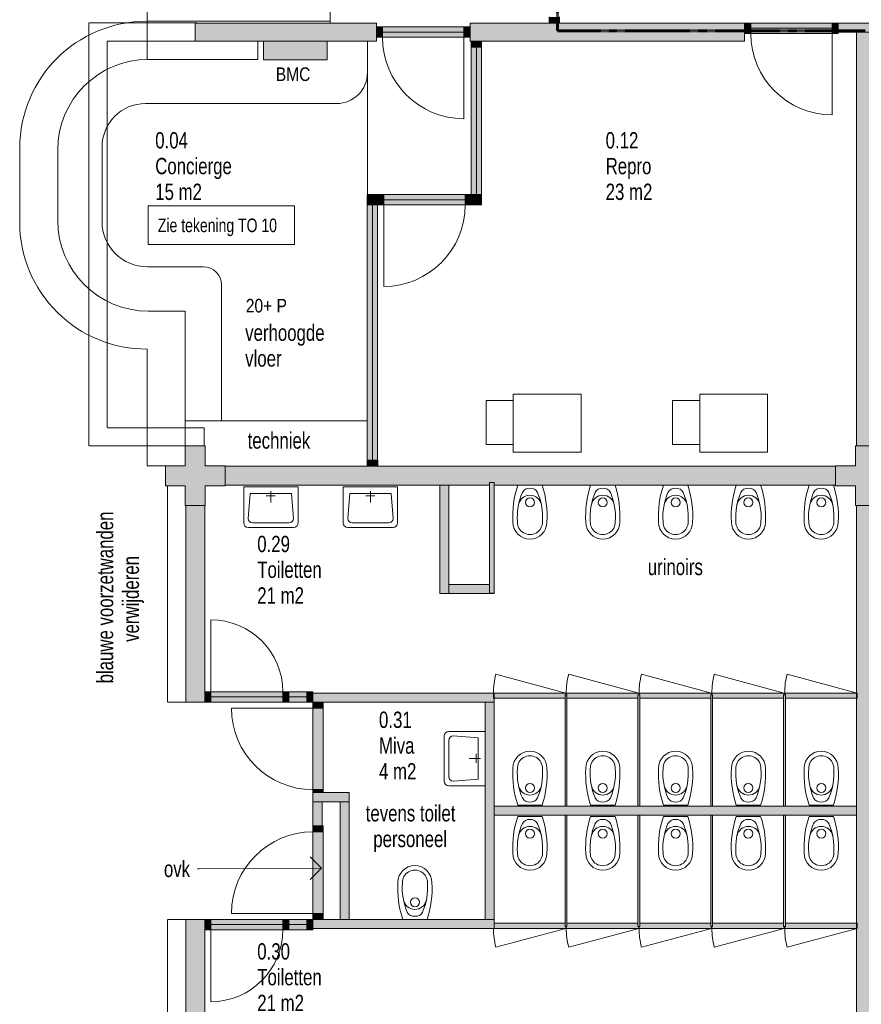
# Model space of a CAD drawing. Header units: millimetres. Extents: x 73705 to 433105, y 109410 to 279410.
# Tile 29 of 90: x 136343 to 145635, y 236127 to 247002. Entities that reach past the tile are written whole.
import ezdxf

# ---------------------------------------------------------------- set-up
doc = ezdxf.new("R2010")
doc.units = ezdxf.units.MM
doc.linetypes.add('brand  WBDBO 30 min', pattern=[11, 4, -1, 2, -1, 2, -1])
doc.linetypes.add('Stippel', pattern=[1.53, 1, -0.53])
for name, color, linetype, lineweight in [('A-DETL', 90, 'Continuous', 9), ('A-DETL-DEMO', 6, 'Stippel', 9), ('A-DETL-GENF', 92, 'Continuous', 9), ('A-DETL-THIN', 151, 'Continuous', 9), ('G-ANNO-TEXT', 231, 'Continuous', 9)]:
    doc.layers.add(name, color=color, linetype=linetype, lineweight=lineweight)
doc.styles.add('Arial Narrow', font='ARIALN.TTF', dxfattribs={"width": 0.9, "height": 180})
doc.styles.add('Arial Narrow_1', font='ARIALN.TTF', dxfattribs={"height": 150})
doc.styles.add('Arial Narrow_B', font='ARIALN.TTF', dxfattribs={"width": 0.9, "height": 180})
doc.styles.add('Arial Narrow_B_1', font='ARIALN.TTF', dxfattribs={"height": 150})
doc.styles.add('Arial Narrow_B_2', font='ARIALN.TTF', dxfattribs={"width": 0.9, "height": 150})
doc.styles.add('Arial Narrow_I', font='ARIALN.TTF', dxfattribs={"width": 0.9, "height": 180})

msp = doc.modelspace()

# ---------------------------------------------------------------- hatches: boundary and pattern name
at = {"layer": 'A-DETL-GENF'}
for points in [[(139736.1, 246765), (140281.1, 246765), (140281.1, 246965), (138281.1, 246965), (138281.1, 246765), (139036.1, 246765)], [(142302.1, 246765), (144347.1, 246765), (144347.1, 246965), (141315.1, 246965), (141315.1, 246765), (142188.1, 246765)], [(142188.1, 246965), (142302.1, 246965), (142302.1, 247032), (142188.1, 247032)], [(144414.1, 246851), (144414.1, 246965), (144347.1, 246965), (144347.1, 246851)], [(145314.1, 246851), (145314.1, 246965), (144414.1, 246965), (144414.1, 246851)], [(145351.1, 246851), (145381.1, 246851), (145381.1, 246965), (145314.1, 246965), (145314.1, 246851)], [(145381.1, 246865), (147691.1, 246865), (147691.1, 246965), (145381.1, 246965)], [(140348.1, 246808), (140348.1, 246922), (140281.1, 246922), (140281.1, 246808)], [(141248.1, 246808), (141248.1, 246922), (140348.1, 246922), (140348.1, 246808)], [(141315.1, 246808), (141315.1, 246922), (141248.1, 246922), (141248.1, 246808)], [(145781.1, 242295), (145781.1, 246865), (145581.1, 246865), (145581.1, 242295)], [(139736.1, 246560), (139736.1, 246765), (139036.1, 246765), (139036.1, 246560)], [(141443.1, 246698), (141443.1, 246765), (141329.1, 246765), (141329.1, 246698)], [(141443.1, 245070), (141443.1, 246698), (141329.1, 246698), (141329.1, 245070)], [(140281.1, 245023), (140295.1, 245023), (140295.1, 245070), (140181.1, 245070), (140181.1, 245023)], [(140281.1, 244956), (140295.1, 244956), (140295.1, 245023), (140181.1, 245023), (140181.1, 244956)], [(140295.1, 244956), (140362.1, 244956), (140362.1, 245070), (140295.1, 245070), (140295.1, 245023)], [(140362.1, 244956), (141262.1, 244956), (141262.1, 245070), (140362.1, 245070)], [(141262.1, 244956), (141329.1, 244956), (141329.1, 245070), (141262.1, 245070)], [(141329.1, 245003), (141443.1, 245003), (141443.1, 245070), (141329.1, 245070)], [(140182.1, 242137), (140295.1, 242137), (140295.1, 244956), (140181.1, 244956), (140181.1, 242137)], [(141329.1, 244956), (141443.1, 244956), (141443.1, 245003), (141329.1, 245003)], [(138281.1, 241635), (138391.1, 241635), (138391.1, 241855), (138611.1, 241855), (138611.1, 242075), (138391.1, 242075), (138391.1, 242295), (138171.1, 242295), (138171.1, 242075), (137951.1, 242075), (137951.1, 241855), (138171.1, 241855), (138171.1, 241635), (138176.1, 241635)], [(145781.1, 241635), (145791.1, 241635), (145791.1, 241855), (146011.1, 241855), (146011.1, 242075), (145791.1, 242075), (145791.1, 242295), (145571.1, 242295), (145571.1, 242075), (145351.1, 242075), (145351.1, 241855), (145571.1, 241855), (145571.1, 241635), (145581.1, 241635)], [(140296.1, 242070), (140295.1, 242137), (140182.1, 242137), (140182.1, 242070), (140295.1, 242070)], [(138611.1, 241860), (141531.1, 241860), (141531.1, 241889.1), (141581.1, 241889.1), (141581.1, 241860), (145351.1, 241860), (145351.1, 242070), (138611.1, 242070)], [(140981.1, 240665), (141081.1, 240665), (141081.1, 241860), (140981.1, 241860), (140981.1, 240765)], [(141531.1, 240667), (141581.1, 240667), (141581.1, 241889.1), (141531.1, 241889.1), (141531.1, 240765)], [(138176.1, 239465), (138386.1, 239465), (138386.1, 241635), (138176.1, 241635), (138176.1, 239579)], [(145781.1, 234895), (145781.1, 241635), (145581.1, 241635), (145581.1, 239565), (145589.1, 239565), (145589.1, 239508), (145581.1, 239508), (145581.1, 237022), (145589.1, 237022), (145589.1, 236965), (145581.1, 236965), (145581.1, 235891.5), (145589.1, 235891.5), (145589.1, 235834.5), (145581.1, 235834.5), (145581.1, 234895)], [(141581.1, 240665), (141581.1, 240667), (141531.1, 240667), (141531.1, 240765), (141081.1, 240765), (141081.1, 240665), (141573.1, 240665)], [(138453.1, 239465), (138453.1, 239579), (138386.1, 239579), (138386.1, 239465)], [(139248.1, 239465), (139248.1, 239579), (138453.1, 239579), (138453.1, 239465)], [(139315.1, 239465), (139315.1, 239579), (139248.1, 239579), (139248.1, 239465)], [(139514.1, 239465), (139514.1, 239579), (139315.1, 239579), (139315.1, 239465)], [(139581.1, 239465), (139581.1, 239579), (139514.1, 239579), (139514.1, 239465)], [(140981.1, 239465), (141581.1, 239465), (141581.1, 239508), (141573.1, 239508), (141573.1, 239565), (139581.1, 239565), (139581.1, 239465), (139695.1, 239465)], [(139695.1, 239398), (139695.1, 239465), (139581.1, 239465), (139581.1, 239398)], [(141581.1, 237065), (141581.1, 239465), (141481.1, 239465), (141481.1, 237065), (141573.1, 237065)], [(141573.1, 239508), (141581.1, 239508), (141581.1, 239565), (141573.1, 239565)], [(142122.6, 239508), (142365.1, 239508), (142365.1, 239545), (142373.1, 239545), (142373.1, 239565), (141581.1, 239565), (141581.1, 239508)], [(142365.1, 238315), (142385.1, 238315), (142385.1, 239545), (142365.1, 239545), (142365.1, 239508)], [(142385.1, 239508), (143169.1, 239508), (143169.1, 239545), (143177.1, 239545), (143177.1, 239565), (142377.1, 239565), (142377.1, 239545), (142385.1, 239545)], [(143169.1, 238315), (143189.1, 238315), (143189.1, 239545), (143169.1, 239545), (143169.1, 239508)], [(143189.1, 239508), (143973.1, 239508), (143973.1, 239545), (143981.1, 239545), (143981.1, 239565), (143181.1, 239565), (143181.1, 239545), (143189.1, 239545)], [(143973.1, 238315), (143993.1, 238315), (143993.1, 239545), (143973.1, 239545), (143973.1, 239508)], [(143993.1, 239508), (144777.1, 239508), (144777.1, 239545), (144785.1, 239545), (144785.1, 239565), (143985.1, 239565), (143985.1, 239545), (143993.1, 239545)], [(144777.1, 238315), (144797.1, 238315), (144797.1, 239545), (144777.1, 239545), (144777.1, 239508)], [(144797.1, 239508), (145581.1, 239508), (145581.1, 239565), (144789.1, 239565), (144789.1, 239545), (144797.1, 239545)], [(145589.1, 239508), (145589.1, 239565), (145581.1, 239565), (145581.1, 239508)], [(139695.1, 238498), (139695.1, 239398), (139581.1, 239398), (139581.1, 238498)], [(139695.1, 238465), (139695.1, 238498), (139581.1, 238498), (139581.1, 238465)], [(139695.1, 238365), (139981.1, 238365), (139981.1, 238465), (139581.1, 238465), (139581.1, 238365), (139681.1, 238365)], [(139581.1, 238099), (139681.1, 238099), (139681.1, 238365), (139581.1, 238365)], [(139981.1, 237065), (139981.1, 238365), (139881.1, 238365), (139881.1, 237065)], [(143181.1, 238215), (145581.1, 238215), (145581.1, 238315), (141581.1, 238315), (141581.1, 238215), (143177.1, 238215)], [(142377.1, 236985), (142385.1, 236985), (142385.1, 238215), (142365.1, 238215), (142365.1, 236985), (142373.1, 236985)], [(143181.1, 236985), (143189.1, 236985), (143189.1, 238215), (143169.1, 238215), (143169.1, 236985), (143177.1, 236985)], [(143985.1, 236985), (143993.1, 236985), (143993.1, 238215), (143973.1, 238215), (143973.1, 236985), (143981.1, 236985)], [(144789.1, 236985), (144797.1, 236985), (144797.1, 238215), (144777.1, 238215), (144777.1, 236985), (144785.1, 236985)], [(139581.1, 238032), (139695.1, 238032), (139695.1, 238099), (139581.1, 238099)], [(139581.1, 237132), (139695.1, 237132), (139695.1, 238032), (139581.1, 238032)], [(139581.1, 237065), (139695.1, 237065), (139695.1, 237132), (139581.1, 237132)], [(138176.1, 234895), (138386.1, 234895), (138386.1, 237065), (138176.1, 237065), (138176.1, 235073.8)], [(138453.1, 236951), (138453.1, 237065), (138386.1, 237065), (138386.1, 236951)], [(139248.1, 236951), (139248.1, 237065), (138453.1, 237065), (138453.1, 236951)], [(139315.1, 236951), (139315.1, 237065), (139248.1, 237065), (139248.1, 236951)], [(139315.1, 236951), (139514.1, 236951), (139514.1, 237065), (139315.1, 237065)], [(139514.1, 236951), (139581.1, 236951), (139581.1, 237065), (139514.1, 237065), (139514.1, 236965)], [(139881.1, 236965), (141581.1, 236965), (141581.1, 237065), (139581.1, 237065), (139581.1, 236965), (139695.1, 236965)], [(142365.1, 236965), (142373.1, 236965), (142373.1, 236985), (142365.1, 236985), (142365.1, 237022), (141581.1, 237022), (141581.1, 236965), (142122.6, 236965)], [(143177.1, 236965), (143177.1, 236985), (143169.1, 236985), (143169.1, 237022), (142385.1, 237022), (142385.1, 236985), (142377.1, 236985), (142377.1, 236965), (143169.1, 236965)], [(143981.1, 236965), (143981.1, 236985), (143973.1, 236985), (143973.1, 237022), (143189.1, 237022), (143189.1, 236985), (143181.1, 236985), (143181.1, 236965), (143973.1, 236965)], [(144785.1, 236965), (144785.1, 236985), (144777.1, 236985), (144777.1, 237022), (143993.1, 237022), (143993.1, 236985), (143985.1, 236985), (143985.1, 236965), (144777.1, 236965)], [(145581.1, 236965), (145581.1, 237022), (144797.1, 237022), (144797.1, 236985), (144789.1, 236985), (144789.1, 236965), (144797.1, 236965)], [(145589.1, 236965), (145589.1, 237022), (145581.1, 237022), (145581.1, 236965)]]:
    msp.add_hatch(color=7, dxfattribs=at).paths.add_polyline_path(points)

# ---------------------------------------------------------------- linework, layer by layer
at = {"layer": 'A-DETL', "linetype": 'brand  WBDBO 30 min', "lineweight": 60}
for p, q in [((142281.1, 249379), (142281.1, 246879)), ((142281.1, 246879), (145681.1, 246879))]:
    msp.add_line(p, q, dxfattribs=at)
at = {"layer": 'A-DETL'}
for p, q in [((137751.1, 247385), (137751.1, 246564.1)), ((139770.7, 246965), (139770.7, 247385)), ((139770.7, 246984.1), (137743.1, 246984.1)), ((138970.5, 246564.1), (138970.5, 246764.9)), ((139036.1, 246765), (139036.1, 246560)), ((139736.1, 246560), (139736.1, 246765)), ((140182.1, 245070), (140182.1, 246765)), ((140182.1, 246765), (140182.1, 246416)), ((137763.5, 246564.1), (138970.5, 246564.1)), ((139036.1, 246560), (139736.1, 246560)), ((137732.3, 246076), (139842.1, 246076)), ((136343.1, 245584.1), (136343.1, 244764)), ((136763.5, 244783.1), (136763.5, 245564.1)), ((137252.3, 244772.3), (137252.3, 245596)), ((138370.4, 244272.3), (137752.3, 244272.3)), ((138570.4, 244072.3), (138570.4, 242570)), ((138171.1, 243783.1), (137763.5, 243783.1)), ((138171.1, 243783.1), (138171.1, 242075)), ((137751.1, 243364), (137751.1, 242075)), ((138171.1, 242295), (138171.1, 243165)), ((141792.8, 242866.7), (142540.8, 242866.7)), ((141792.8, 242226.1), (141792.8, 242866.7)), ((142540.8, 242866.7), (142540.8, 242226.1)), ((143850.8, 242866.7), (143850.8, 242226.1)), ((144598.8, 242866.7), (143850.8, 242866.7)), ((144598.8, 242226.1), (144598.8, 242866.7)), ((141492.5, 242795), (141792.8, 242795)), ((141492.5, 242309.1), (141492.5, 242795)), ((141792.8, 242795), (141792.8, 242309.1)), ((143850.8, 242795), (143550.5, 242795)), ((143550.5, 242795), (143550.5, 242309.1)), ((143850.8, 242309.1), (143850.8, 242795)), ((140181.1, 242570), (138171.1, 242570)), ((140181.1, 242570), (140181.1, 242070)), ((141792.8, 242309.1), (141492.5, 242309.1)), ((143550.5, 242309.1), (143850.8, 242309.1)), ((142540.8, 242226.1), (141792.8, 242226.1)), ((143850.8, 242226.1), (144598.8, 242226.1)), ((137751.1, 242075), (138171.1, 242075)), ((145351.1, 242070), (138611.1, 242070)), ((139781.1, 242070), (140181.1, 242070)), ((141841.8, 241860), (142111.8, 241860)), ((142645.8, 241860), (142915.8, 241860)), ((143449.8, 241860), (143719.8, 241860)), ((144253.8, 241860), (144523.8, 241860)), ((145057.8, 241860), (145327.8, 241860)), ((138815.9, 241844.1), (138815.9, 241444.1)), ((138815.9, 241844.1), (139415.9, 241844.1)), ((138886.9, 241769.1), (138865.9, 241494.1)), ((139344.9, 241769.1), (138886.9, 241769.1)), ((139115.9, 241794.1), (139115.9, 241669.1)), ((139344.9, 241769.1), (139365.9, 241494.1)), ((139415.9, 241444.1), (139415.9, 241844.1)), ((139915.9, 241844.1), (139915.9, 241444.1)), ((139915.9, 241844.1), (140515.9, 241844.1)), ((139986.9, 241769.1), (139965.9, 241494.1)), ((140444.9, 241769.1), (139986.9, 241769.1)), ((140215.9, 241794.1), (140215.9, 241669.1)), ((140444.9, 241769.1), (140465.9, 241494.1)), ((140515.9, 241444.1), (140515.9, 241844.1)), ((139162.9, 241744.1), (139062.9, 241744.1)), ((140262.9, 241744.1), (140162.9, 241744.1)), ((139315.9, 241444.1), (138915.9, 241444.1)), ((140415.9, 241444.1), (140015.9, 241444.1)), ((138865.9, 241394.1), (139365.9, 241394.1)), ((139965.9, 241394.1), (140465.9, 241394.1)), ((141600.3, 239772.1), (142373.1, 239565)), ((142404.3, 239772.1), (143177.1, 239565)), ((143208.3, 239772.1), (143981.1, 239565)), ((144012.3, 239772.1), (144785.1, 239565)), ((144816.3, 239772.1), (145589.1, 239565)), ((141481.1, 239141.4), (141081.1, 239141.4)), ((141481.1, 239141.4), (141481.1, 238541.4)), ((141031.1, 239091.4), (141031.1, 238591.4)), ((141081.1, 238641.4), (141081.1, 239041.4)), ((141406.1, 239070.4), (141131.1, 239091.4)), ((141406.1, 238612.4), (141406.1, 239070.4)), ((141431.1, 238841.4), (141306.1, 238841.4)), ((141381.1, 238794.4), (141381.1, 238894.4)), ((141406.1, 238612.4), (141131.1, 238591.4)), ((141081.1, 238541.4), (141481.1, 238541.4)), ((141841.8, 238327), (142111.8, 238327)), ((142645.8, 238327), (142915.8, 238327)), ((143449.8, 238327), (143719.8, 238327)), ((144253.8, 238327), (144523.8, 238327)), ((145057.8, 238327), (145327.8, 238327)), ((141841.8, 238203), (142111.8, 238203)), ((142645.8, 238203), (142915.8, 238203)), ((143449.8, 238203), (143719.8, 238203)), ((144253.8, 238203), (144523.8, 238203)), ((145057.8, 238203), (145327.8, 238203)), ((140571.5, 237065), (140841.5, 237065)), ((141600.3, 236758), (142373.1, 236965)), ((142404.3, 236758), (143177.1, 236965)), ((143208.3, 236758), (143981.1, 236965)), ((144012.3, 236758), (144785.1, 236965)), ((144816.3, 236758), (145589.1, 236965))]:
    msp.add_line(p, q, dxfattribs=at)
for centre in [(141976.8, 241670), (142780.8, 241670), (143584.8, 241670), (144388.8, 241670), (145192.8, 241670), (141976.8, 238517), (142780.8, 238517), (143584.8, 238517), (144388.8, 238517), (145192.8, 238517), (141976.8, 238013), (142780.8, 238013), (143584.8, 238013), (144388.8, 238013), (145192.8, 238013), (140706.5, 237255)]:
    msp.add_circle(centre, 50, dxfattribs=at)
for centre, radius, start, end in [((137743.1, 245584.1), 1400, 90, 180), ((137763.5, 245564.1), 1000, 90, 180), ((139842.1, 246416), 340, 270, 0), ((137732.3, 245596), 480, 90, 180), ((137743.1, 244764), 1400, 180, 270.32741), ((137763.5, 244783.1), 1000, 180, 270), ((137752.3, 244772.3), 500, 180, 270), ((138370.4, 244072.3), 200, 0, 90), ((142886.4, 241518.3), 1099, 161.88559, 183.43197), ((141067, 241518.3), 1099.3, 356.57122, 18.11338), ((143690.4, 241518.3), 1099, 161.88559, 183.43197), ((141871, 241518.3), 1099.3, 356.57122, 18.11338), ((144494.4, 241518.3), 1099, 161.88559, 183.43197), ((142675, 241518.3), 1099.3, 356.57122, 18.11338), ((145298.4, 241518.3), 1099, 161.88559, 183.43197), ((143479, 241518.3), 1099.3, 356.57122, 18.11338), ((146102.4, 241518.3), 1099, 161.88559, 183.43197), ((144283, 241518.3), 1099.3, 356.57122, 18.11338), ((142506.3, 241511.7), 669.4, 156.41099, 184.58472), ((141977.1, 241620.9), 128.4, 11.95474, 168.10765), ((141968.6, 241741.8), 84.7, 84.43511, 153.49917), ((141985, 241741.8), 84.7, 26.50126, 95.56291), ((141447.2, 241511.6), 669.5, 355.41908, 23.58797), ((143310.3, 241511.7), 669.4, 156.41099, 184.58472), ((142781.1, 241620.9), 128.4, 11.95474, 168.10765), ((142772.6, 241741.8), 84.7, 84.43511, 153.49917), ((142789, 241741.8), 84.7, 26.50126, 95.56291), ((142251.2, 241511.6), 669.5, 355.41908, 23.58797), ((144114.3, 241511.7), 669.4, 156.41099, 184.58472), ((143585.1, 241620.9), 128.4, 11.95474, 168.10765), ((143576.6, 241741.8), 84.7, 84.43511, 153.49917), ((143593, 241741.8), 84.7, 26.50126, 95.56291), ((143055.2, 241511.6), 669.5, 355.41908, 23.58797), ((144918.3, 241511.7), 669.4, 156.41099, 184.58472), ((144389.1, 241620.9), 128.4, 11.95474, 168.10765), ((144380.6, 241741.8), 84.7, 84.43511, 153.49917), ((144397, 241741.8), 84.7, 26.50126, 95.56291), ((143859.2, 241511.6), 669.5, 355.41908, 23.58797), ((145722.3, 241511.7), 669.4, 156.41099, 184.58472), ((145193.1, 241620.9), 128.4, 11.95474, 168.10765), ((145184.6, 241741.8), 84.7, 84.43511, 153.49917), ((145201, 241741.8), 84.7, 26.50126, 95.56291), ((144663.2, 241511.6), 669.5, 355.41908, 23.58797), ((138865.9, 241444.1), 50, 180, 270), ((138915.9, 241494.1), 50, 180, 270), ((139315.9, 241494.1), 50, 270, 359.99997), ((139365.9, 241444.1), 50, 270, 0), ((139965.9, 241444.1), 50, 180, 270), ((140015.9, 241494.1), 50, 180, 270), ((140415.9, 241494.1), 50, 270, 359.99997), ((140465.9, 241444.1), 50, 270, 0), ((141976.8, 241452.5), 187.5, 180.00014, 0.00001), ((141976.8, 241452.5), 137.9, 177.66418, 2.33598), ((142780.8, 241452.5), 187.5, 180.00014, 0.00001), ((142780.8, 241452.5), 137.9, 177.66418, 2.33598), ((143584.8, 241452.5), 187.5, 180.00014, 0.00001), ((143584.8, 241452.5), 137.9, 177.66418, 2.33598), ((144388.8, 241452.5), 187.5, 180.00014, 0.00001), ((144388.8, 241452.5), 137.9, 177.66418, 2.33598), ((145192.8, 241452.5), 187.5, 180.00014, 0.00001), ((145192.8, 241452.5), 137.9, 177.66418, 2.33598), ((142373.1, 239565), 800, 165, 180), ((143177.1, 239565), 800, 165, 180), ((143981.1, 239565), 800, 165, 180), ((144785.1, 239565), 800, 165, 180), ((145589.1, 239565), 800, 165, 180), ((141081.1, 239091.4), 50, 90, 180), ((141131.1, 239041.4), 50, 90, 180), ((141976.8, 238734.5), 187.5, 359.99999, 179.99986), ((142780.8, 238734.5), 187.5, 359.99999, 179.99986), ((143584.8, 238734.5), 187.5, 359.99999, 179.99986), ((144388.8, 238734.5), 187.5, 359.99999, 179.99986), ((145192.8, 238734.5), 187.5, 359.99999, 179.99986), ((141976.8, 238734.5), 137.9, 357.66402, 182.33582), ((142780.8, 238734.5), 137.9, 357.66402, 182.33582), ((143584.8, 238734.5), 137.9, 357.66402, 182.33582), ((144388.8, 238734.5), 137.9, 357.66402, 182.33582), ((145192.8, 238734.5), 137.9, 357.66402, 182.33582), ((142886.4, 238668.8), 1099, 176.56803, 198.11441), ((142506.3, 238675.4), 669.4, 175.41528, 203.58901), ((141447.2, 238675.5), 669.5, 336.41203, 4.58092), ((141067, 238668.8), 1099.3, 341.88662, 3.42878), ((143690.4, 238668.8), 1099, 176.56803, 198.11441), ((143310.3, 238675.4), 669.4, 175.41528, 203.58901), ((142251.2, 238675.5), 669.5, 336.41203, 4.58092), ((141871, 238668.8), 1099.3, 341.88662, 3.42878), ((144494.4, 238668.8), 1099, 176.56803, 198.11441), ((144114.3, 238675.4), 669.4, 175.41528, 203.58901), ((143055.2, 238675.5), 669.5, 336.41203, 4.58092), ((142675, 238668.8), 1099.3, 341.88662, 3.42878), ((145298.4, 238668.8), 1099, 176.56803, 198.11441), ((144918.3, 238675.4), 669.4, 175.41528, 203.58901), ((143859.2, 238675.5), 669.5, 336.41203, 4.58092), ((143479, 238668.8), 1099.3, 341.88662, 3.42878), ((146102.4, 238668.8), 1099, 176.56803, 198.11441), ((145722.3, 238675.4), 669.4, 175.41528, 203.58901), ((144663.2, 238675.5), 669.5, 336.41203, 4.58092), ((144283, 238668.8), 1099.3, 341.88662, 3.42878), ((141081.1, 238591.4), 50, 180, 270), ((141131.1, 238641.4), 50, 180, 269.99997), ((141977.1, 238566.2), 128.4, 191.89235, 348.04526), ((142781.1, 238566.2), 128.4, 191.89235, 348.04526), ((143585.1, 238566.2), 128.4, 191.89235, 348.04526), ((144389.1, 238566.2), 128.4, 191.89235, 348.04526), ((145193.1, 238566.2), 128.4, 191.89235, 348.04526), ((141968.6, 238445.3), 84.7, 206.50083, 275.56489), ((141985, 238445.3), 84.7, 264.43709, 333.49874), ((142772.6, 238445.3), 84.7, 206.50083, 275.56489), ((142789, 238445.3), 84.7, 264.43709, 333.49874), ((143576.6, 238445.3), 84.7, 206.50083, 275.56489), ((143593, 238445.3), 84.7, 264.43709, 333.49874), ((144380.6, 238445.3), 84.7, 206.50083, 275.56489), ((144397, 238445.3), 84.7, 264.43709, 333.49874), ((145184.6, 238445.3), 84.7, 206.50083, 275.56489), ((145201, 238445.3), 84.7, 264.43709, 333.49874), ((142886.4, 237861.3), 1099, 161.88559, 183.43197), ((141968.6, 238084.8), 84.7, 84.43511, 153.49917), ((141985, 238084.7), 84.7, 26.50126, 95.56291), ((141067, 237861.3), 1099.3, 356.57122, 18.11338), ((143690.4, 237861.3), 1099, 161.88559, 183.43197), ((142772.6, 238084.8), 84.7, 84.43511, 153.49917), ((142789, 238084.7), 84.7, 26.50126, 95.56291), ((141871, 237861.3), 1099.3, 356.57122, 18.11338), ((144494.4, 237861.3), 1099, 161.88559, 183.43197), ((143576.6, 238084.8), 84.7, 84.43511, 153.49917), ((143593, 238084.7), 84.7, 26.50126, 95.56291), ((142675, 237861.3), 1099.3, 356.57122, 18.11338), ((145298.4, 237861.3), 1099, 161.88559, 183.43197), ((144380.6, 238084.8), 84.7, 84.43511, 153.49917), ((144397, 238084.7), 84.7, 26.50126, 95.56291), ((143479, 237861.3), 1099.3, 356.57122, 18.11338), ((146102.4, 237861.3), 1099, 161.88559, 183.43197), ((145184.6, 238084.8), 84.7, 84.43511, 153.49917), ((145201, 238084.7), 84.7, 26.50126, 95.56291), ((144283, 237861.3), 1099.3, 356.57122, 18.11338), ((142506.3, 237854.7), 669.4, 156.41099, 184.58472), ((141977.1, 237963.9), 128.4, 11.95474, 168.10765), ((141447.2, 237854.6), 669.5, 355.41908, 23.58797), ((143310.3, 237854.7), 669.4, 156.41099, 184.58472), ((142781.1, 237963.9), 128.4, 11.95474, 168.10765), ((142251.2, 237854.6), 669.5, 355.41908, 23.58797), ((144114.3, 237854.7), 669.4, 156.41099, 184.58472), ((143585.1, 237963.9), 128.4, 11.95474, 168.10765), ((143055.2, 237854.6), 669.5, 355.41908, 23.58797), ((144918.3, 237854.7), 669.4, 156.41099, 184.58472), ((144389.1, 237963.9), 128.4, 11.95474, 168.10765), ((143859.2, 237854.6), 669.5, 355.41908, 23.58797), ((145722.3, 237854.7), 669.4, 156.41099, 184.58472), ((145193.1, 237963.9), 128.4, 11.95474, 168.10765), ((144663.2, 237854.6), 669.5, 355.41908, 23.58797), ((141976.8, 237795.5), 187.5, 180.00014, 0.00001), ((141976.8, 237795.5), 137.9, 177.66418, 2.33598), ((142780.8, 237795.5), 187.5, 180.00014, 0.00001), ((142780.8, 237795.5), 137.9, 177.66418, 2.33598), ((143584.8, 237795.5), 187.5, 180.00014, 0.00001), ((143584.8, 237795.5), 137.9, 177.66418, 2.33598), ((144388.8, 237795.5), 187.5, 180.00014, 0.00001), ((144388.8, 237795.5), 137.9, 177.66418, 2.33598), ((145192.8, 237795.5), 187.5, 180.00014, 0.00001), ((145192.8, 237795.5), 137.9, 177.66418, 2.33598), ((140706.5, 237472.5), 187.5, 359.99999, 179.99986), ((140706.5, 237472.5), 137.9, 357.66402, 182.33582), ((141616.1, 237406.8), 1099, 176.56803, 198.11441), ((141236, 237413.4), 669.4, 175.41528, 203.58901), ((140177, 237413.5), 669.5, 336.41203, 4.58092), ((139796.8, 237406.8), 1099.3, 341.88662, 3.42878), ((140706.9, 237304.1), 128.4, 191.89235, 348.04526), ((140698.3, 237183.3), 84.7, 206.50083, 275.56489), ((140714.8, 237183.3), 84.7, 264.43709, 333.49874), ((142373.1, 236965), 800, 180, 195), ((143177.1, 236965), 800, 180, 195), ((143981.1, 236965), 800, 180, 195), ((144785.1, 236965), 800, 180, 195), ((145589.1, 236965), 800, 180, 195)]:
    msp.add_arc(centre, radius, start, end, dxfattribs=at)
at = {"layer": 'A-DETL-DEMO'}
for p, q in [((138307.2, 246968.4), (137107.2, 246968.4)), ((137107.2, 242295), (137107.2, 246968.4)), ((138307.2, 246763.4), (137307.2, 246763.4)), ((137307.2, 242495), (137307.2, 246763.4)), ((138381.1, 242495), (137307.2, 242495)), ((138381.1, 242295), (138381.1, 242495)), ((137107.2, 242295), (138171.1, 242295)), ((137976.1, 239465), (137976.1, 241855)), ((138176.1, 239465), (137976.1, 239465)), ((137976.1, 237065), (137976.1, 234675)), ((138176.1, 237065), (137976.1, 237065))]:
    msp.add_line(p, q, dxfattribs=at)
at = {"layer": 'A-DETL-THIN'}
for p, q in [((140281.1, 246965), (138281.1, 246965)), ((138281.1, 246965), (138281.1, 246765)), ((140281.1, 246765), (140281.1, 246965)), ((144347.1, 246965), (141315.1, 246965)), ((141315.1, 246965), (141315.1, 246765)), ((142188.1, 247032), (142188.1, 246965)), ((142302.1, 246965), (142302.1, 247032)), ((144347.1, 246765), (144347.1, 246965)), ((144347.1, 246965), (144347.1, 246851)), ((144414.1, 246965), (144347.1, 246965)), ((144414.1, 246851), (144414.1, 246965)), ((144414.1, 246965), (144414.1, 246851)), ((145314.1, 246965), (144414.1, 246965)), ((145314.1, 246851), (145314.1, 246965)), ((145314.1, 246965), (145314.1, 246851)), ((145381.1, 246965), (145314.1, 246965)), ((147691.1, 246965), (145381.1, 246965)), ((145381.1, 246965), (145381.1, 246865)), ((145381.1, 246851), (145381.1, 246965)), ((140348.1, 246922), (140281.1, 246922)), ((140348.1, 246808), (140348.1, 246922)), ((140348.1, 246922), (140348.1, 246808)), ((141248.1, 246922), (140348.1, 246922)), ((141248.1, 246865), (140348.1, 246865)), ((141248.1, 246808), (141248.1, 246922)), ((141248.1, 246922), (141248.1, 246808)), ((141315.1, 246922), (141248.1, 246922)), ((141315.1, 246808), (141315.1, 246922)), ((145314.1, 246908), (144414.1, 246908)), ((145381.1, 246865), (147691.1, 246865)), ((145581.1, 246865), (145581.1, 242295)), ((138281.1, 246765), (140281.1, 246765)), ((140281.1, 246808), (140348.1, 246808)), ((140348.1, 246808), (141248.1, 246808)), ((141248.1, 246808), (141315.1, 246808)), ((141248.1, 246808), (141248.1, 245908)), ((141315.1, 246765), (144347.1, 246765)), ((141443.1, 246765), (141329.1, 246765)), ((141329.1, 246765), (141329.1, 246698)), ((141443.1, 246698), (141443.1, 246765)), ((144347.1, 246851), (144414.1, 246851)), ((144414.1, 246851), (145314.1, 246851)), ((145314.1, 246851), (145381.1, 246851)), ((145314.1, 246851), (145314.1, 245951)), ((141329.1, 246698), (141329.1, 245070)), ((141443.1, 246698), (141329.1, 246698)), ((141329.1, 246698), (141443.1, 246698)), ((141386.1, 246698), (141386.1, 245070)), ((141443.1, 245070), (141443.1, 246698)), ((140181.1, 245070), (140181.1, 245023)), ((140295.1, 245070), (140181.1, 245070)), ((140181.1, 245023), (140181.1, 244956)), ((140295.1, 245023), (140181.1, 245023)), ((140181.1, 245023), (140295.1, 245023)), ((140362.1, 245070), (140295.1, 245070)), ((140295.1, 245070), (140295.1, 244956)), ((140295.1, 245023), (140295.1, 245070)), ((140295.1, 244956), (140295.1, 245023)), ((141262.1, 245070), (140362.1, 245070)), ((140362.1, 245070), (140362.1, 244956)), ((140362.1, 244956), (140362.1, 245070)), ((140362.1, 245013), (141262.1, 245013)), ((141329.1, 245070), (141262.1, 245070)), ((141262.1, 245070), (141262.1, 244956)), ((141262.1, 244956), (141262.1, 245070)), ((141329.1, 244956), (141329.1, 245070)), ((141443.1, 245070), (141329.1, 245070)), ((141329.1, 245070), (141329.1, 245003)), ((141329.1, 245070), (141443.1, 245070)), ((141443.1, 245003), (141443.1, 245070)), ((140181.1, 244956), (140181.1, 242137)), ((140295.1, 244956), (140181.1, 244956)), ((140181.1, 244956), (140295.1, 244956)), ((140238.1, 244956), (140238.1, 242137)), ((140295.1, 244956), (140362.1, 244956)), ((140295.1, 242137), (140295.1, 244956)), ((140362.1, 244956), (141262.1, 244956)), ((140362.1, 244956), (140362.1, 244056)), ((141262.1, 244956), (141329.1, 244956)), ((141329.1, 245003), (141443.1, 245003)), ((141443.1, 245003), (141329.1, 245003)), ((141329.1, 245003), (141329.1, 244956)), ((141329.1, 244956), (141443.1, 244956)), ((141443.1, 244956), (141443.1, 245003)), ((138171.1, 242295), (138171.1, 242075)), ((138391.1, 242295), (138171.1, 242295)), ((138391.1, 242075), (138391.1, 242295)), ((145571.1, 242295), (145571.1, 242075)), ((145791.1, 242295), (145571.1, 242295)), ((138171.1, 242075), (137951.1, 242075)), ((137951.1, 242075), (137951.1, 241855)), ((138611.1, 242075), (138391.1, 242075)), ((138611.1, 241855), (138611.1, 242075)), ((140181.1, 242137), (140295.1, 242137)), ((140182.1, 242137), (140182.1, 242070)), ((140296.1, 242137), (140182.1, 242137)), ((140296.1, 242070), (140296.1, 242137)), ((145571.1, 242075), (145351.1, 242075)), ((145351.1, 242075), (145351.1, 241855)), ((145351.1, 242070), (138611.1, 242070)), ((140182.1, 242070), (140296.1, 242070)), ((137951.1, 241855), (138171.1, 241855)), ((138171.1, 241855), (138171.1, 241635)), ((138391.1, 241635), (138391.1, 241855)), ((138391.1, 241855), (138611.1, 241855)), ((138611.1, 241860), (140981.1, 241860)), ((141081.1, 241860), (140981.1, 241860)), ((140981.1, 241860), (140981.1, 240665)), ((141081.1, 241860), (141531.1, 241860)), ((141081.1, 240765), (141081.1, 241860)), ((141531.1, 241889.1), (141531.1, 240667)), ((141581.1, 241889.1), (141531.1, 241889.1)), ((141581.1, 240667), (141581.1, 241889.1)), ((141581.1, 241860), (145351.1, 241860)), ((145351.1, 241855), (145571.1, 241855)), ((145571.1, 241855), (145571.1, 241635)), ((138171.1, 241635), (138391.1, 241635)), ((138176.1, 241635), (138176.1, 239465)), ((138386.1, 239465), (138386.1, 241635)), ((145571.1, 241635), (145791.1, 241635)), ((145581.1, 241635), (145581.1, 238315)), ((140981.1, 240665), (141081.1, 240665)), ((141531.1, 240765), (141081.1, 240765)), ((141081.1, 240765), (141081.1, 240665)), ((141081.1, 240665), (141581.1, 240665)), ((141531.1, 240667), (141581.1, 240667)), ((141581.1, 240665), (141581.1, 240667)), ((138453.1, 239579), (138453.1, 240374)), ((138453.1, 239579), (138386.1, 239579)), ((138386.1, 239579), (138386.1, 239465)), ((139248.1, 239579), (138453.1, 239579)), ((138453.1, 239579), (138453.1, 239465)), ((138453.1, 239465), (138453.1, 239579)), ((139315.1, 239579), (139248.1, 239579)), ((139248.1, 239579), (139248.1, 239465)), ((139248.1, 239465), (139248.1, 239579)), ((139315.1, 239465), (139315.1, 239579)), ((139514.1, 239579), (139315.1, 239579)), ((139315.1, 239579), (139315.1, 239465)), ((139514.1, 239465), (139514.1, 239579)), ((139581.1, 239579), (139514.1, 239579)), ((139514.1, 239579), (139514.1, 239465)), ((139581.1, 239565), (139581.1, 239579)), ((138176.1, 239465), (138386.1, 239465)), ((138386.1, 239465), (138453.1, 239465)), ((138453.1, 239522), (139248.1, 239522)), ((138453.1, 239465), (139248.1, 239465)), ((139248.1, 239465), (139315.1, 239465)), ((139315.1, 239522), (139514.1, 239522)), ((139315.1, 239465), (139514.1, 239465)), ((139514.1, 239465), (139581.1, 239465)), ((141581.1, 239565), (139581.1, 239565)), ((139581.1, 239565), (139581.1, 239465)), ((139581.1, 239465), (139581.1, 239398)), ((139581.1, 239465), (141581.1, 239465)), ((139695.1, 239398), (139695.1, 239465)), ((141481.1, 239465), (141481.1, 237065)), ((142373.1, 239565), (141573.1, 239565)), ((141573.1, 239565), (141573.1, 239508)), ((141573.1, 239508), (142365.1, 239508)), ((141581.1, 239465), (141581.1, 239565)), ((141581.1, 238315), (141581.1, 239465)), ((142385.1, 239545), (142365.1, 239545)), ((142365.1, 239545), (142365.1, 238315)), ((142373.1, 239545), (142373.1, 239565)), ((143177.1, 239565), (142377.1, 239565)), ((142377.1, 239565), (142377.1, 239545)), ((142385.1, 238315), (142385.1, 239545)), ((142385.1, 239508), (143169.1, 239508)), ((143189.1, 239545), (143169.1, 239545)), ((143169.1, 239545), (143169.1, 238315)), ((143177.1, 239545), (143177.1, 239565)), ((143981.1, 239565), (143181.1, 239565)), ((143181.1, 239565), (143181.1, 239545)), ((143189.1, 238315), (143189.1, 239545)), ((143189.1, 239508), (143973.1, 239508)), ((143993.1, 239545), (143973.1, 239545)), ((143973.1, 239545), (143973.1, 238315)), ((143981.1, 239545), (143981.1, 239565)), ((144785.1, 239565), (143985.1, 239565)), ((143985.1, 239565), (143985.1, 239545)), ((143993.1, 238315), (143993.1, 239545)), ((143993.1, 239508), (144777.1, 239508)), ((144797.1, 239545), (144777.1, 239545)), ((144777.1, 239545), (144777.1, 238315)), ((144785.1, 239545), (144785.1, 239565)), ((145589.1, 239565), (144789.1, 239565)), ((144789.1, 239565), (144789.1, 239545)), ((144797.1, 238315), (144797.1, 239545)), ((144797.1, 239508), (145589.1, 239508)), ((145589.1, 239508), (145589.1, 239565)), ((139581.1, 239398), (138681.1, 239398)), ((139581.1, 239398), (139581.1, 238498)), ((139581.1, 239398), (139695.1, 239398)), ((139695.1, 238498), (139695.1, 239398)), ((139581.1, 238498), (139581.1, 238465)), ((139581.1, 238498), (139695.1, 238498)), ((139695.1, 238465), (139695.1, 238498)), ((139981.1, 238465), (139581.1, 238465)), ((139581.1, 238465), (139581.1, 238365)), ((139981.1, 238365), (139981.1, 238465)), ((139681.1, 238365), (139581.1, 238365)), ((139581.1, 238365), (139581.1, 238099)), ((139681.1, 238365), (139881.1, 238365)), ((139681.1, 238099), (139681.1, 238365)), ((139981.1, 238365), (139881.1, 238365)), ((139881.1, 238365), (139881.1, 237065)), ((139981.1, 237065), (139981.1, 238365)), ((142365.1, 238315), (141581.1, 238315)), ((141581.1, 238315), (141581.1, 238215)), ((142365.1, 238315), (142385.1, 238315)), ((143169.1, 238315), (142385.1, 238315)), ((143169.1, 238315), (143189.1, 238315)), ((143973.1, 238315), (143189.1, 238315)), ((143973.1, 238315), (143993.1, 238315)), ((144777.1, 238315), (143993.1, 238315)), ((144777.1, 238315), (144797.1, 238315)), ((145581.1, 238315), (144797.1, 238315)), ((145581.1, 238215), (145581.1, 238315)), ((141581.1, 237065), (141581.1, 238215)), ((141581.1, 238215), (142365.1, 238215)), ((142385.1, 238215), (142365.1, 238215)), ((142365.1, 238215), (142365.1, 236985)), ((142385.1, 238215), (143169.1, 238215)), ((142385.1, 236985), (142385.1, 238215)), ((143189.1, 238215), (143169.1, 238215)), ((143169.1, 238215), (143169.1, 236985)), ((143189.1, 238215), (143973.1, 238215)), ((143189.1, 236985), (143189.1, 238215)), ((143993.1, 238215), (143973.1, 238215)), ((143973.1, 238215), (143973.1, 236985)), ((143993.1, 238215), (144777.1, 238215)), ((143993.1, 236985), (143993.1, 238215)), ((144797.1, 238215), (144777.1, 238215)), ((144777.1, 238215), (144777.1, 236985)), ((144797.1, 238215), (145581.1, 238215)), ((144797.1, 236985), (144797.1, 238215)), ((145581.1, 238215), (145581.1, 234895)), ((139581.1, 238099), (139581.1, 238032)), ((139581.1, 238099), (139681.1, 238099)), ((139695.1, 238099), (139681.1, 238099)), ((139695.1, 238032), (139695.1, 238099)), ((139695.1, 238032), (139581.1, 238032)), ((139581.1, 238032), (139581.1, 237132)), ((139695.1, 237132), (139695.1, 238032)), ((139581.1, 237132), (138681.1, 237132)), ((139695.1, 237132), (139581.1, 237132)), ((139581.1, 237132), (139581.1, 237065)), ((139695.1, 237065), (139695.1, 237132)), ((138386.1, 237065), (138176.1, 237065)), ((138176.1, 237065), (138176.1, 234895)), ((138386.1, 234895), (138386.1, 237065)), ((138453.1, 237065), (138386.1, 237065)), ((138386.1, 237065), (138386.1, 236951)), ((139248.1, 237065), (138453.1, 237065)), ((138453.1, 237065), (138453.1, 236951)), ((138453.1, 236951), (138453.1, 237065)), ((138453.1, 237008), (139248.1, 237008)), ((139315.1, 237065), (139248.1, 237065)), ((139248.1, 237065), (139248.1, 236951)), ((139248.1, 236951), (139248.1, 237065)), ((139315.1, 236951), (139315.1, 237065)), ((139514.1, 237065), (139315.1, 237065)), ((139315.1, 237065), (139315.1, 236951)), ((139315.1, 237008), (139514.1, 237008)), ((139514.1, 236951), (139514.1, 237065)), ((139581.1, 237065), (139514.1, 237065)), ((139514.1, 237065), (139514.1, 236951)), ((141581.1, 237065), (139581.1, 237065)), ((139581.1, 237065), (139581.1, 236965)), ((139581.1, 236951), (139581.1, 236965)), ((139581.1, 236965), (141581.1, 236965)), ((141581.1, 236965), (141581.1, 237065)), ((142365.1, 237022), (141581.1, 237022)), ((141581.1, 236965), (142373.1, 236965)), ((142365.1, 236985), (142385.1, 236985)), ((142373.1, 236965), (142373.1, 236985)), ((142377.1, 236985), (142377.1, 236965)), ((142377.1, 236965), (143177.1, 236965)), ((143169.1, 237022), (142385.1, 237022)), ((143169.1, 236985), (143189.1, 236985)), ((143177.1, 236965), (143177.1, 236985)), ((143181.1, 236985), (143181.1, 236965)), ((143181.1, 236965), (143981.1, 236965)), ((143973.1, 237022), (143189.1, 237022)), ((143973.1, 236985), (143993.1, 236985)), ((143981.1, 236965), (143981.1, 236985)), ((143985.1, 236985), (143985.1, 236965)), ((143985.1, 236965), (144785.1, 236965)), ((144777.1, 237022), (143993.1, 237022)), ((144777.1, 236985), (144797.1, 236985)), ((144785.1, 236965), (144785.1, 236985)), ((144789.1, 236985), (144789.1, 236965)), ((144789.1, 236965), (145589.1, 236965)), ((145589.1, 237022), (144797.1, 237022)), ((145589.1, 236965), (145589.1, 237022)), ((138386.1, 236951), (138453.1, 236951)), ((138453.1, 236951), (139248.1, 236951)), ((138453.1, 236951), (138453.1, 236156)), ((139248.1, 236951), (139315.1, 236951)), ((139315.1, 236951), (139514.1, 236951)), ((139514.1, 236951), (139581.1, 236951))]:
    msp.add_line(p, q, dxfattribs=at)
for centre, radius, start, end in [((141248.1, 246808), 900, 180, 270), ((145314.1, 246851), 900, 180, 270), ((140362.1, 244956), 900, 270, 0), ((138453.1, 239579), 795, 0, 90), ((139581.1, 239398), 900, 180, 270), ((139581.1, 237132), 900, 90, 180), ((138453.1, 236951), 795, 270, 0)]:
    msp.add_arc(centre, radius, start, end, dxfattribs=at)
at = {"layer": 'G-ANNO-TEXT', "color": 7}
for p, q in [((139674.2, 237630.7), (139548.5, 237755)), ((138325.6, 237623.1), (138305.2, 237623.1)), ((139674.2, 237630.7), (138325.6, 237623.1)), ((139674.2, 237630.7), (139549.9, 237505))]:
    msp.add_line(p, q, dxfattribs=at)
at = {"layer": 'G-ANNO-TEXT', "color": 7, "flags": 128}
msp.add_lwpolyline([(137760.6, 244944.4), (139375.4, 244944.4), (139375.4, 244519.4), (137760.6, 244519.4)], close=True, dxfattribs=at)

# ---------------------------------------------------------------- texts
at = {"layer": 'G-ANNO-TEXT', "color": 92, "insert": (139170.5, 246475.1), "char_height": 150, "width": 472.996, "attachment_point": 1, "style": 'Arial Narrow_1'}
msp.add_mtext('BMC', dxfattribs=at)
at = {"layer": 'G-ANNO-TEXT', "color": 7, "attachment_point": 1}
for s, insert, char_height, width, style in [('0.04', (137839.5, 245759.9), 180, 425.696, 'Arial Narrow_B'), ('0.12', (142812.4, 245759.9), 180, 425.696, 'Arial Narrow_B'), ('Concierge', (137839.5, 245475.5), 180, 1002.911, 'Arial Narrow'), ('Repro', (142812.4, 245475.5), 180, 598.861, 'Arial Narrow'), ('15 m2', (137839.5, 245191), 180, 606.076, 'Arial Narrow'), ('23 m2', (142812.4, 245191), 180, 606.076, 'Arial Narrow'), ('Zie tekening TO 10', (137868.5, 244806), 150, 1688.354, 'Arial Narrow_B_2'), ('techniek', (138859.8, 242444.2), 180, 815.316, 'Arial Narrow'), ('0.29', (138966, 241301.7), 180, 425.696, 'Arial Narrow_B'), ('Toiletten ', (138966, 241017.3), 180, 901.898, 'Arial Narrow'), ('urinoirs', (143277.6, 241047.5), 180, 721.519, 'Arial Narrow'), ('21 m2', (138966, 240732.9), 180, 606.076, 'Arial Narrow'), ('0.31', (140309.9, 239359.7), 180, 425.696, 'Arial Narrow_B'), ('Miva ', (140309.9, 239075.3), 180, 519.494, 'Arial Narrow'), ('4 m2', (140309.9, 238790.9), 180, 483.418, 'Arial Narrow'), ('ovk', (137935.4, 237713.1), 180, 339.114, 'Arial Narrow'), ('0.30', (138966, 236801.7), 180, 425.696, 'Arial Narrow_B'), ('Toiletten ', (138966, 236517.3), 180, 901.898, 'Arial Narrow'), ('21 m2', (138966, 236232.9), 180, 606.076, 'Arial Narrow')]:
    msp.add_mtext(s, dxfattribs=dict(at, insert=insert, char_height=char_height, width=width, style=style))
at = {"layer": 'G-ANNO-TEXT', "color": 150, "attachment_point": 1}
for s, insert, char_height, width, style in [('20+ P', (138839.7, 243918.3), 150, 561.181, 'Arial Narrow_B_1'), ('verhoogde ', (138832.6, 243634.8), 180, 1096.708, 'Arial Narrow'), ('vloer', (138832.6, 243350.3), 180, 476.202, 'Arial Narrow'), ('tevens toilet', (140163.5, 238327.6), 180, 1161.645, 'Arial Narrow_I'), ('personeel', (140246.8, 238043.2), 180, 966.835, 'Arial Narrow_I')]:
    msp.add_mtext(s, dxfattribs=dict(at, insert=insert, char_height=char_height, width=width, style=style))
at = {"layer": 'G-ANNO-TEXT', "color": 7, "char_height": 180, "attachment_point": 1, "rotation": 90, "style": 'Arial Narrow'}
for s, insert, width in [('blauwe voorzetwanden ', (137195.6, 239671.7), 2301.645), ('verwijderen', (137480.1, 240130.1), 1125.569)]:
    msp.add_mtext(s, dxfattribs=dict(at, insert=insert, width=width))

doc.saveas('drawing.dxf')
